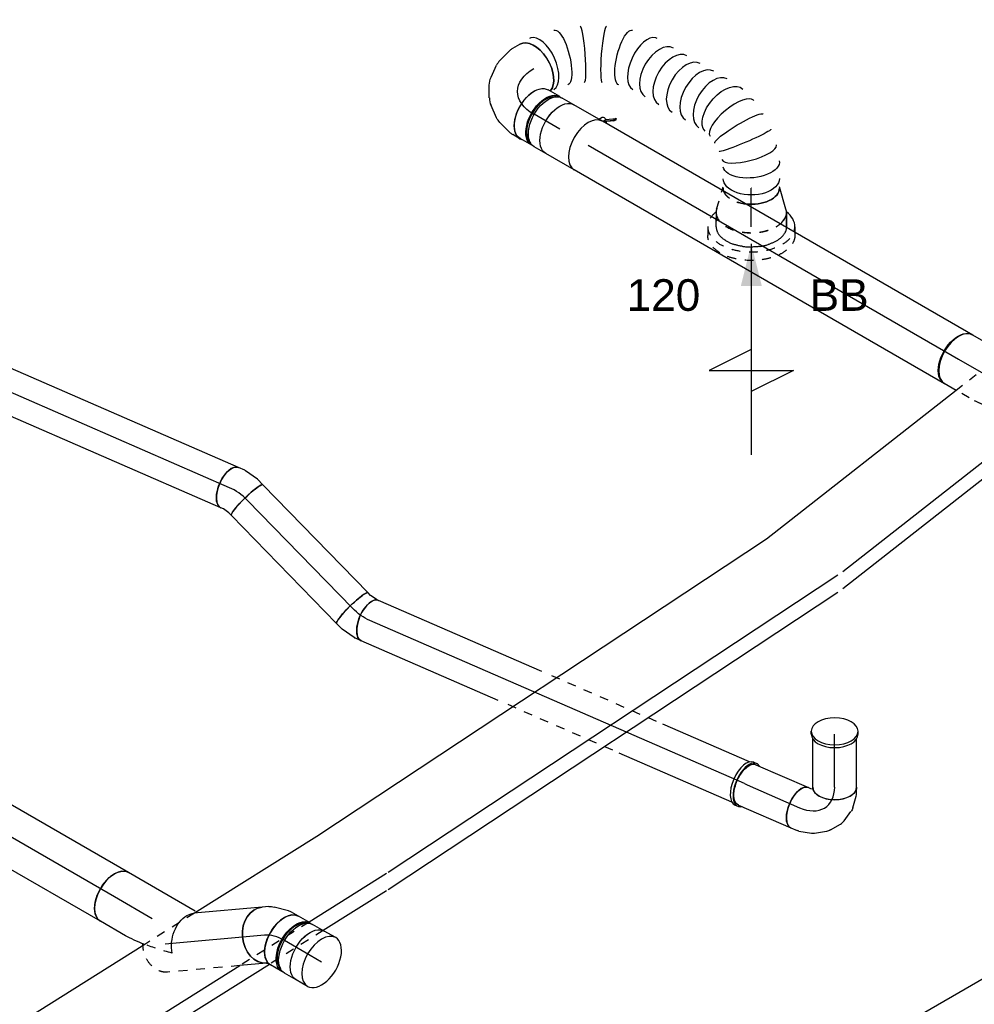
# Model space of a CAD drawing. Extents: x -257677 to 221252, y -185516 to 120782.
# Tile 29 of 171: x -88295 to -85579, y -2069 to 732. Entities that reach past the tile are written whole.
import ezdxf
from ezdxf.enums import TextEntityAlignment as Align
from ezdxf.lldxf.tags import DXFTag

# ---------------------------------------------------------------- set-up
doc = ezdxf.new("R2010")
doc.units = 0
doc.header["$LTSCALE"] = 50
doc.linetypes.add('STREEPJES', pattern=[0.1, 0.05, -0.05])
doc.layers.get('0').update_dxf_attribs({"linetype": 'CONTINUOUS'})
for name, color, linetype in [('EL6131--', 2, 'CONTINUOUS'), ('EM6131--', 1, 'CONTINUOUS'), ('WL570---_RETOUR', 112, 'CONTINUOUS'), ('WL570---_RETOUR_HL', 8, 'CONTINUOUS'), ('WL570---_RETOUR_RST', 2, 'CONTINUOUS'), ('WL570---_RETOUR_RST_HL', 1, 'CONTINUOUS'), ('WL570---_TOEVOER', 3, 'CONTINUOUS'), ('WM570---_RETOUR_PR', 1, 'CONTINUOUS'), ('WM570---_RETOUR_RST_PR', 1, 'CONTINUOUS'), ('WM570---_TOEVOER_PR', 1, 'CONTINUOUS')]:
    doc.layers.add(name, color=color, linetype=linetype)
doc.styles.add('BURO-018', font='ARIAL.TTF', dxfattribs={"height": 63})
tags = doc.linetypes.add('CENTER2', pattern=[28.575, 19.05, -3.175, 3.175, -3.175]).pattern_tags.tags
tags[10:11] = [DXFTag(74, 4), DXFTag(75, 0), DXFTag(340, '0'), DXFTag(46, 1.0), DXFTag(50, 0.0), DXFTag(44, 0.0), DXFTag(45, 0.0)]
tags[8:9] = [DXFTag(74, 4), DXFTag(75, 0), DXFTag(340, '0'), DXFTag(46, 1.0), DXFTag(50, 0.0), DXFTag(44, 0.0), DXFTag(45, 0.0)]
tags[6:7] = [DXFTag(74, 4), DXFTag(75, 0), DXFTag(340, '0'), DXFTag(46, 1.0), DXFTag(50, 0.0), DXFTag(44, 0.0), DXFTag(45, 0.0)]
tags[4:5] = [DXFTag(74, 4), DXFTag(75, 0), DXFTag(340, '0'), DXFTag(46, 1.0), DXFTag(50, 0.0), DXFTag(44, 0.0), DXFTag(45, 0.0)]

# ---------------------------------------------------------------- blocks, each defined once
blk = doc.blocks.new('*U1745')
at = {"color": 0, "ltscale": 10}
for p, q in [((-4.4, 66.5, 4598.8), (4.4, 66.5, 4598.8)), ((-4.4, -66.5, 4598.8), (4.4, -66.5, 4598.8))]:
    blk.add_line(p, q, dxfattribs=at)
for centre, start_param, end_param in [((-4.4, 0, 4598.8), 3.141593, 6.283185), ((-4.4, 0, 4598.8), 3.141593, 6.283185), ((4.4, 0, 4598.8), 3.141593, 6.631792), ((4.4, 0, 4598.8), 3.141593, 6.631792), ((4.4, 0, 4598.8), 2.792986, 3.138451), ((4.4, 0, 4598.8), 2.792986, 3.138451)]:
    blk.add_ellipse(centre, major_axis=(0, -66.5), ratio=0.491713, start_param=start_param, end_param=end_param, dxfattribs=at)
at = {"layer": 'WL570---_RETOUR_HL', "linetype": 'CENTER2'}
blk.add_line((-4.4, 0, 4598.8), (4.4, 0, 4598.8), dxfattribs=at)
at = {"layer": 'WM570---_RETOUR_PR', "color": 1, "style": 'BURO-018'}
blk.add_attdef('POSNR', text='', height=90, dxfattribs=at).set_placement((0, 0), align=Align.MIDDLE)
blk = doc.blocks.new('*U1746')
at = {"color": 0, "ltscale": 10}
for p, q in [((24.1, 101.3, 4443), (16.5, 118.5, 4443)), ((30.2, 59.8, 4443), (26, 94.3, 4443)), ((-108.8, 62.5, 4443), (-102.4, 62.5, 4443)), ((-102.4, 62.5, 4443), (-96.2, 64.1, 4443)), ((-96.3, 64.6, 4443), (-98.1, 68.6, 4443)), ((22.1, 16.5, 4443), (29.6, 48.3, 4443)), ((-2.8, -22.4, 4443), (16.2, 3.7, 4443)), ((-84.2, -61.9, 4443), (-48.9, -52.8, 4443)), ((-40.7, -49.3, 4443), (-12.2, -31.2, 4443)), ((-108.8, -62.5, 4443), (-89.2, -62.5, 4443))]:
    blk.add_line(p, q, dxfattribs=at)
for centre, major_axis, ratio, start_param, end_param in [((-40.8, 93.6, 4443), (57.3, 25), 0.57735, 3.141593, 6.283185), ((-35.4, 81.3, 4443), (60.7, 16.6), 0.634207, 6.19163, 6.37474), ((-37.5, 36.1, 4443), (57.3, -26.3), 0.750943, 6.13317, 6.433201), ((-69.6, 6.4, 4443), (-24.9, 57.8), 0.671929, 3.035678, 3.247507)]:
    blk.add_ellipse(centre, major_axis=major_axis, ratio=ratio, start_param=start_param, end_param=end_param, dxfattribs=at)
at = {"color": 0, "ltscale": 10, "extrusion": (-2.21656e-17, 5.08937e-17, -1)}
for centre, major_axis, ratio, start_param, end_param in [((-108.8, 0, 4443), (0, -62.5), 0.491713, 0, 3.141593), ((-32.4, 57.5, 4443), (-62.9, 3.4), 0.716764, 3.013705, 3.26948), ((-50.2, 18.7, 4443), (43.1, -46), 0.735915, 6.143621, 6.422749), ((-94.5, 0, 4443), (7.9, -62.3), 0.56165, 6.212542, 6.353829)]:
    blk.add_ellipse(centre, major_axis=major_axis, ratio=ratio, start_param=start_param, end_param=end_param, dxfattribs=at)
at = {"layer": 'WL570---_RETOUR_HL', "linetype": 'CENTER2'}
blk.add_ellipse((-149.6, 93.6, 4443), major_axis=(-109.3, 60.7), ratio=0.651832, start_param=2.27626, end_param=3.847057, dxfattribs=at)
at = {"layer": 'WM570---_RETOUR_PR', "color": 1, "style": 'BURO-018'}
blk.add_attdef('POSNR', text='', height=90, dxfattribs=at).set_placement((0, 0), align=Align.MIDDLE)
blk = doc.blocks.new('*U1747')
at = {"color": 0, "ltscale": 10}
for p, q in [((0, 62.5, 4596.3), (162.7, 62.5, 4596.3)), ((0, -62.5, 4596.3), (162.7, -62.5, 4596.3))]:
    blk.add_line(p, q, dxfattribs=at)
at = {"color": 0, "ltscale": 10, "extrusion": (-9.58804e-17, 1.39884e-16, -1)}
blk.add_ellipse((0, 0, 4596.3), major_axis=(0, -62.5), ratio=0.491713, start_param=0, end_param=3.141593, dxfattribs=at)
at = {"color": 0, "ltscale": 10}
blk.add_ellipse((162.7, 0, 4596.3), major_axis=(0, -62.5), ratio=0.491713, start_param=3.141593, end_param=6.283185, dxfattribs=at)
at = {"layer": 'WL570---_RETOUR_HL', "linetype": 'CENTER2'}
blk.add_line((0, 0, 4596.3), (162.7, 0, 4596.3), dxfattribs=at)
at = {"layer": 'WM570---_RETOUR_PR', "color": 1, "style": 'BURO-018'}
blk.add_attdef('POSNR', text='', height=90, dxfattribs=at).set_placement((0, 0), align=Align.MIDDLE)
blk = doc.blocks.new('*U1748')
at = {"color": 0, "ltscale": 10}
for p, q in [((0, 62.5, 4370.8), (137.6, 62.5, 4370.8)), ((0, -62.5, 4370.8), (137.6, -62.5, 4370.8))]:
    blk.add_line(p, q, dxfattribs=at)
at = {"color": 0, "ltscale": 10, "extrusion": (5.55112e-17, 5.55112e-17, -1)}
blk.add_ellipse((0, 0, 4370.8), major_axis=(0, -62.5), ratio=0.57735, start_param=0, end_param=3.141593, dxfattribs=at)
at = {"layer": 'WL570---_RETOUR_HL', "linetype": 'CENTER2'}
blk.add_line((0, 0, 4370.8), (150.7, 0, 4370.8), dxfattribs=at)
at = {"layer": 'WM570---_RETOUR_PR', "color": 1, "style": 'BURO-018'}
blk.add_attdef('POSNR', text='', height=90, dxfattribs=at).set_placement((0, 0), align=Align.MIDDLE)
blk = doc.blocks.new('*U1749')
at = {"color": 0, "ltscale": 10}
for p, q in [((0, 66.5, 4264.2), (8.2, 66.5, 4264.2)), ((0, -66.5, 4264.2), (8.2, -66.5, 4264.2))]:
    blk.add_line(p, q, dxfattribs=at)
for centre, end_param in [((0, 0, 4264.2), 6.283185), ((0, 0, 4264.2), 6.283185), ((8.2, 0, 4264.2), 9.421636)]:
    blk.add_ellipse(centre, major_axis=(0, -66.5), ratio=0.57735, start_param=3.141593, end_param=end_param, dxfattribs=at)
at = {"layer": 'WM570---_RETOUR_PR', "color": 1, "style": 'BURO-018'}
blk.add_attdef('POSNR', text='', height=90, dxfattribs=at).set_placement((0, 0), align=Align.MIDDLE)
blk = doc.blocks.new('*U1750')
at = {"color": 0, "ltscale": 10}
for p, q in [((11.2, 62.5, 4601.3), (361.3, 62.5, 4601.3)), ((736.6, 62.5, 4601.3), (1162.2, 62.5, 4601.3)), ((11.2, -62.5, 4601.3), (280.2, -62.5, 4601.3)), ((655.5, -62.5, 4601.3), (1162.2, -62.5, 4601.3))]:
    blk.add_line(p, q, dxfattribs=at)
at = {"color": 8, "linetype": 'STREEPJES', "ltscale": 10}
for p, q in [((381.3, 62.5, 4601.3), (716.6, 62.5, 4601.3)), ((300.2, -62.5, 4601.3), (635.5, -62.5, 4601.3))]:
    blk.add_line(p, q, dxfattribs=at)
at = {"color": 0, "ltscale": 10, "extrusion": (-8.66963e-17, 2.27889e-17, -1)}
blk.add_ellipse((1162.2, 0, 4601.3), major_axis=(0, 62.5), ratio=0.491713, start_param=0, end_param=3.141593, dxfattribs=at)
at = {"layer": 'WL570---_RETOUR_HL', "linetype": 'CENTER2'}
blk.add_line((0, 0, 4601.3), (1162.2, 0, 4601.3), dxfattribs=at)
at = {"layer": 'WM570---_RETOUR_PR', "color": 1, "style": 'BURO-018'}
blk.add_attdef('POSNR', text='', height=90, dxfattribs=at).set_placement((0, 0), align=Align.MIDDLE)
blk = doc.blocks.new('*U1790')
at = {"color": 2, "ltscale": 10}
for p, q in [((-46.7, 80, 6942), (46.7, 80, 6942)), ((-74.4, -96.7, 6942), (-50.6, -80, 6942)), ((-48.4, -81.5, 6942), (-72.4, -98.4, 6942)), ((-48.4, -81.5, 6942), (-52.7, -89, 6942)), ((-50.2, -80, 6942), (-48.4, -81.5, 6942)), ((-47.9, -81.1, 6942), (-48.4, -81.5, 6942)), ((-46.7, -80, 6942), (-35.2, -80, 6942)), ((-35.2, -80, 6942), (-40.7, -89.6, 6942)), ((-35.2, -80, 6942), (46.7, -80, 6942)), ((-74.4, -96.7, 6942), (-78.8, -104.3, 6942)), ((-78.8, -104.3, 6942), (-76.8, -105.9, 6942)), ((-52.7, -89, 6942), (-76.8, -105.9, 6942)), ((-76.8, -105.9, 6942), (-72.4, -98.4, 6942)), ((-72.4, -98.4, 6942), (-74.4, -96.7, 6942))]:
    blk.add_line(p, q, dxfattribs=at)
blk.add_ellipse((-46.7, 0, 6942), major_axis=(0, 80), ratio=0.57735, start_param=3.141593, end_param=6.283185, dxfattribs=at)
at = {"color": 2, "ltscale": 10, "extrusion": (4.16334e-17, -7.21111e-17, -1)}
for centre, major_axis, start_param, end_param in [((46.7, 0, 6942), (0, 80), 0, 3.141593), ((-49, -84.9, 6942), (8.26, -4.77), 2.413666, 3.141593), ((-49, -84.9, 6942), (8.26, -4.77), 0, 1.692399)]:
    blk.add_ellipse(centre, major_axis=major_axis, ratio=0.57735, start_param=start_param, end_param=end_param, dxfattribs=at)
at = {"layer": 'WL570---_RETOUR', "color": 1, "style": 'BURO-018'}
blk.add_attdef('I', text='', height=90, dxfattribs=at).set_placement((0, 0), align=Align.MIDDLE)
at = {"layer": 'WM570---_RETOUR_PR', "color": 1, "style": 'BURO-018'}
blk.add_attdef('POSNR', text='', height=90, dxfattribs=at).set_placement((0, 0), align=Align.MIDDLE)
blk = doc.blocks.new('*U1791')
at = {"color": 0, "ltscale": 10}
for p, q in [((0, 80, 6048.5), (1216.8, 80, 6048.5)), ((0, -80, 6048.5), (1216.8, -80, 6048.5))]:
    blk.add_line(p, q, dxfattribs=at)
blk.add_ellipse((0, 0, 6048.5), major_axis=(0, 80), ratio=0.57735, start_param=3.141593, end_param=6.283185, dxfattribs=at)
at = {"layer": 'WL570---_RETOUR_HL', "linetype": 'CENTER2'}
blk.add_line((0, 0, 6048.5), (1216.8, 0, 6048.5), dxfattribs=at)
at = {"layer": 'WM570---_RETOUR_PR', "color": 1, "style": 'BURO-018'}
blk.add_attdef('POSNR', text='', height=90, dxfattribs=at).set_placement((0, 0), align=Align.MIDDLE)
blk = doc.blocks.new('*U1796')
at = {"color": 0, "ltscale": 10}
for p, q in [((15.9, 115.4, 5961.6), (46.9, 140.3, 5961.6)), ((-23.7, -121.7, 5961.6), (147.1, 15.6, 5961.6))]:
    blk.add_line(p, q, dxfattribs=at)
at = {"color": 8, "linetype": 'STREEPJES', "ltscale": 10}
blk.add_line((-17.6, 88.5, 5961.6), (15.9, 115.4, 5961.6), dxfattribs=at)
at = {"color": 0, "ltscale": 10, "extrusion": (1.1593e-17, -1.23584e-16, -1)}
for centre, major_axis, ratio, start_param, end_param in [((97, 78, 5961.6), (-50.1, 62.4), 0.57735, 0, 3.141593), ((-101.8, -81.8, 5961.6), (68.2, -45.4), 0.697902, 4.14425, 5.715047), ((-101.8, -81.8, 5961.6), (68.2, -45.4), 0.697902, 5.715047, 6.065926)]:
    blk.add_ellipse(centre, major_axis=major_axis, ratio=ratio, start_param=start_param, end_param=end_param, dxfattribs=at)
at = {"color": 8, "linetype": 'STREEPJES', "ltscale": 10, "extrusion": (1.1593e-17, -1.23584e-16, -1)}
blk.add_ellipse((-101.8, -81.8, 5961.6), major_axis=(123.9, 186.1), ratio=0.201906, start_param=4.929648, end_param=5.715047, dxfattribs=at)
at = {"layer": 'WL570---_RETOUR_HL', "linetype": 'CENTER2'}
blk.add_line((0, 0, 5961.6), (97, 78, 5961.6), dxfattribs=at)
at = {"layer": 'WM570---_RETOUR_PR', "color": 1, "style": 'BURO-018'}
blk.add_attdef('POSNR', text='', height=90, dxfattribs=at).set_placement((0, 0), align=Align.MIDDLE)
blk = doc.blocks.new('*U1803')
at = {"color": 0, "ltscale": 10}
for p, q in [((0, 80, 3295), (37.7, 80, 3295)), ((0, -80, 3295), (37.7, -80, 3295))]:
    blk.add_line(p, q, dxfattribs=at)
for start_param, end_param in [(0, 3.141593), (3.141593, 6.283185)]:
    blk.add_ellipse((0, 0, 3295), major_axis=(0, 80), ratio=0.57735, start_param=start_param, end_param=end_param, dxfattribs=at)
at = {"color": 0, "ltscale": 10, "extrusion": (1.38778e-17, 8.01234e-18, -1)}
blk.add_ellipse((37.7, 0, 3295), major_axis=(0, 80), ratio=0.57735, start_param=0, end_param=3.141593, dxfattribs=at)
at = {"layer": 'WL570---_RETOUR_HL', "linetype": 'CENTER2'}
blk.add_line((0, 0, 3295), (37.7, 0, 3295), dxfattribs=at)
at = {"layer": 'WM570---_RETOUR_PR', "color": 1, "style": 'BURO-018'}
blk.add_attdef('POSNR', text='', height=90, dxfattribs=at).set_placement((0, 0), align=Align.MIDDLE)
blk = doc.blocks.new('*U1804')
at = {"color": 0, "ltscale": 10}
for p, q in [((-42.2, 80, 3351.5), (-4.1, 80, 3351.5)), ((4.1, 80, 3351.5), (42.2, 80, 3351.5)), ((-42.2, -80, 3351.5), (-4.1, -80, 3351.5)), ((4.1, -80, 3351.5), (42.2, -80, 3351.5))]:
    blk.add_line(p, q, dxfattribs=at)
at = {"color": 0, "ltscale": 10, "extrusion": (-1.38778e-17, -8.01234e-18, -1)}
for centre, major_axis, start_param, end_param in [((-42.2, 0, 3351.5), (0, 80), 0, 3.141593), ((-4.1, 0, 3351.5), (0, 80), 0, 3.141593), ((4.1, 0, 3351.5), (0, 80), 0, 3.230096), ((4.1, 0, 3351.5), (0, 80), 6.194681, 6.280044), ((4.1, 0, 3351.5), (0, 76), 0.198548, 2.943045), ((42.2, 0, 3351.5), (0, 80), 0, 3.141593)]:
    blk.add_ellipse(centre, major_axis=major_axis, ratio=0.57735, start_param=start_param, end_param=end_param, dxfattribs=at)
at = {"layer": 'WL570---_RETOUR_HL', "linetype": 'CENTER2'}
blk.add_line((-42.2, 0, 3351.5), (42.2, 0, 3351.5), dxfattribs=at)
at = {"layer": 'WM570---_RETOUR_PR', "color": 1, "style": 'BURO-018'}
blk.add_attdef('POSNR', text='', height=90, dxfattribs=at).set_placement((0, 0), align=Align.MIDDLE)
blk = doc.blocks.new('*U1805')
at = {"color": 0, "ltscale": 10}
for p, q in [((-58.7, 76, 3406.1), (-66.9, 76, 3406.1)), ((-35, 80, 3406.1), (-28.3, 80, 3406.1)), ((-28.3, 80, 3406.1), (-24.5, 81, 3406.1)), ((-24.5, 81, 3406.1), (-23.4, 81.3, 3406.1)), ((52, -61.2, 3406.1), (67.6, -50.3, 3406.1)), ((-58.7, -76, 3406.1), (-66.9, -76, 3406.1)), ((-35, -80, 3406.1), (-11.7, -80, 3406.1)), ((-3, -78.8, 3406.1), (37.6, -68, 3406.1))]:
    blk.add_line(p, q, dxfattribs=at)
at = {"color": 0, "ltscale": 10, "extrusion": (2.03185e-17, 7.58296e-17, -1)}
for centre, major_axis, ratio, start_param, end_param in [((21.6, 15.2, 3406.1), (-46, 65.4), 0.788675, 0.020064, 3.141593), ((11, 7.7, 3406.1), (34.1, -73), 0.750739, 6.150885, 6.415485)]:
    blk.add_ellipse(centre, major_axis=major_axis, ratio=ratio, start_param=start_param, end_param=end_param, dxfattribs=at)
at = {"color": 0, "ltscale": 10}
for centre, major_axis, ratio, start_param, end_param in [((-73.2, 0, 3406.1), (0, 76), 0.57735, 3.34014, 6.084638), ((-35, 0, 3406.1), (0, 80), 0.57735, 3.141593, 6.283185), ((-17.8, 0, 3406.1), (10.5, -79.7), 0.646887, 6.198226, 6.368145)]:
    blk.add_ellipse(centre, major_axis=major_axis, ratio=ratio, start_param=start_param, end_param=end_param, dxfattribs=at)
at = {"layer": 'WL570---_RETOUR_HL', "linetype": 'CENTER2'}
blk.add_ellipse((-100.4, 113.2, 3406.1), major_axis=(138.7, -80.1), ratio=0.57735, start_param=5.497787, end_param=6.021386, dxfattribs=at)
at = {"layer": 'WM570---_RETOUR_PR', "color": 1, "style": 'BURO-018'}
blk.add_attdef('POSNR', text='', height=90, dxfattribs=at).set_placement((0, 0), align=Align.MIDDLE)
blk = doc.blocks.new('*U1806')
at = {"color": 0, "ltscale": 10}
for p, q in [((1.2, 80, 3439.9), (77.6, 80, 3439.9)), ((0, -80, 3439.9), (194.7, -80, 3439.9))]:
    blk.add_line(p, q, dxfattribs=at)
at = {"color": 8, "linetype": 'STREEPJES', "ltscale": 10}
blk.add_line((77.6, 80, 3439.9), (284.4, 80, 3439.9), dxfattribs=at)
at = {"color": 0, "ltscale": 10}
blk.add_ellipse((0, 0, 3439.9), major_axis=(0, 80), ratio=0.788675, start_param=3.141593, end_param=6.263121, dxfattribs=at)
at = {"color": 8, "linetype": 'STREEPJES', "ltscale": 10, "extrusion": (7.1583e-17, 2.14725e-17, -1)}
blk.add_ellipse((284.4, 0, 3439.9), major_axis=(0, 80), ratio=0.788675, start_param=0, end_param=1.587528, dxfattribs=at)
at = {"color": 0, "ltscale": 10, "extrusion": (7.1583e-17, 2.14725e-17, -1)}
blk.add_ellipse((284.4, 0, 3439.9), major_axis=(0, 80), ratio=0.788675, start_param=1.587528, end_param=1.654824, dxfattribs=at)
at = {"layer": 'WL570---_RETOUR_HL', "linetype": 'CENTER2'}
blk.add_line((0, 0, 3439.9), (284.4, 0, 3439.9), dxfattribs=at)
at = {"layer": 'WM570---_RETOUR_PR', "color": 1, "style": 'BURO-018'}
blk.add_attdef('POSNR', text='', height=90, dxfattribs=at).set_placement((0, 0), align=Align.MIDDLE)
blk = doc.blocks.new('*U1817')
at = {"color": 0, "ltscale": 10}
for p, q in [((174, 38.6, 7219), (173.9, 38.6, 7219)), ((239.2, 0.9, 7219), (239.1, 1, 7219)), ((496.2, -392.2, 7219), (495.9, -390.6, 7219)), ((488.5, -534.3, 7219), (488.8, -533.3, 7219))]:
    blk.add_line(p, q, dxfattribs=at)
for centre, major_axis, ratio, start_param, end_param in [((0, 0, 7219), (0, 80), 0.57735, 3.316105, 6.283185), ((25.7, 0, 7219), (8.1, 79.9), 0.497511, 3.191932, 6.232846), ((25.7, 0, 7219), (8.1, 79.9), 0.497511, 6.232846, 6.333525), ((139.3, -33.8, 7219), (-34.7, -72.4), 0.106869, 0.008213, 3.133375), ((193.8, -65.2, 7219), (45.3, 66.2), 0.106869, 0.008217, 3.133375), ((279.9, -146.7, 7219), (65.1, 47), 0.497511, 0.050339, 3.091253), ((279.9, -146.7, 7219), (65.1, 47), 0.497511, 6.232846, 6.333525), ((303.7, -188.1, 7219), (-69.3, -40), 0.57735, 3.141593, 6.283185), ((325.8, -226.2, 7219), (-69.3, -40), 0.57735, 3.141593, 6.283185), ((347.8, -264.4, 7219), (-69.3, -40), 0.57735, 3.141593, 6.283185), ((369.8, -302.6, 7219), (-69.3, -40), 0.57735, 3.141593, 6.283185), ((391.9, -340.7, 7219), (-69.3, -40), 0.57735, 3.141593, 6.283185), ((417, -404.7, 7219), (79.1, 13.3), 0.359259, 0.028432, 3.11316), ((411.3, -512.7, 7219), (77.4, -21.1), 0.294545, 3.163819, 6.260959)]:
    blk.add_ellipse(centre, major_axis=major_axis, ratio=ratio, start_param=start_param, end_param=end_param, dxfattribs=at)
at = {"color": 0, "ltscale": 10, "extrusion": (-3.41963e-17, 8.3842e-17, -1)}
for centre, major_axis, ratio, start_param, end_param in [((82, -11.5, 7219), (22.6, 77), 0.313149, 6.256783, 9.398376), ((241.7, -103.8, 7219), (-55.4, -58.1), 0.313149, 0.026402, 3.167995), ((409, -372.8, 7219), (75.6, 27.1), 0.547056, 3.195479, 6.337071), ((420.1, -440.2, 7219), (80.2, 1.4), 0.146339, 3.151895, 6.293488), ((418.2, -477.1, 7219), (-79.6, 9.8), 0.076776, 3.136272, 6.277865), ((399.9, -544.6, 7219), (72.9, -33.7), 0.491749, 6.238444, 9.380037), ((379, -580.8, 7219), (69.3, -40), 0.57735, 0, 3.141593), ((365.6, -604, 7219), (69.3, -40), 0.57735, 2.943163, 3.141593), ((365.6, -604, 7219), (69.3, -40), 0.57735, 0, 1.769226)]:
    blk.add_ellipse(centre, major_axis=major_axis, ratio=ratio, start_param=start_param, end_param=end_param, dxfattribs=at)
at = {"color": 8, "linetype": 'STREEPJES', "ltscale": 10, "extrusion": (-3.41963e-17, 8.3842e-17, -1)}
blk.add_ellipse((365.6, -604, 7219), major_axis=(69.3, -40), ratio=0.57735, start_param=1.769226, end_param=2.943163, dxfattribs=at)
at = {"layer": 'WM570---_RETOUR_PR', "color": 1, "style": 'BURO-018'}
blk.add_attdef('POSNR', text='', height=90, dxfattribs=at).set_placement((0, 0), align=Align.MIDDLE)
blk = doc.blocks.new('*U1818')
at = {"color": 0, "ltscale": 10}
for p, q in [((-156, 76, 7126.6), (-164.2, 76, 7126.6)), ((-130.6, 80, 7126.6), (-107.4, 80, 7126.6)), ((-98.6, 78.8, 7126.6), (-58.1, 68, 7126.6)), ((-43.6, 61.2, 7126.6), (-12.5, 39.3, 7126.6)), ((2.8, 22.7, 7126.6), (21, -8.9, 7126.6)), ((27.8, -30.5, 7126.6), (31.2, -68.4, 7126.6)), ((-153.6, -76, 7126.6), (-161.8, -76, 7126.6)), ((29.8, -84.3, 7126.6), (19, -124.8, 7126.6)), ((15.6, -133, 7126.6), (4, -153.1, 7126.6))]:
    blk.add_line(p, q, dxfattribs=at)
for centre, major_axis, ratio, start_param, end_param in [((-168.8, 0, 7126.6), (0, 76), 0.57735, 3.52312, 6.149888), ((-130.6, 0, 7126.6), (0, 80), 0.57735, 0, 0.131412), ((-130.6, 0, 7126.6), (0, 80), 0.57735, 3.874096, 6.283185), ((-113.4, 0, 7126.6), (10.5, 79.7), 0.646887, 6.198226, 6.368145), ((-63.5, -22.6, 7126.6), (59.5, 54.4), 0.803023, 6.107746, 6.458625), ((-49, -69.5, 7126.6), (-80.2, 6.9), 0.750739, 3.009293, 3.273893)]:
    blk.add_ellipse(centre, major_axis=major_axis, ratio=ratio, start_param=start_param, end_param=end_param, dxfattribs=at)
at = {"color": 0, "ltscale": 10, "extrusion": (1.38778e-17, 8.01234e-18, -1)}
for centre, major_axis, ratio, start_param, end_param in [((-84.7, -7.7, 7126.6), (-34.1, -73), 0.750739, 3.009293, 3.273893), ((-51.3, -43.7, 7126.6), (76.9, 24.3), 0.803023, 6.107746, 6.458625), ((-65.3, -113.1, 7126.6), (69.3, -40), 0.57735, 0, 2.96708), ((-56.7, -98.2, 7126.6), (74.3, -30.8), 0.646887, 6.198226, 6.368145)]:
    blk.add_ellipse(centre, major_axis=major_axis, ratio=ratio, start_param=start_param, end_param=end_param, dxfattribs=at)
at = {"layer": 'WL570---_RETOUR_HL', "linetype": 'CENTER2', "extrusion": (1.38778e-17, 8.01234e-18, -1)}
blk.add_ellipse((-196, -113.1, 7126.6), major_axis=(-138.6, -80), ratio=0.57735, start_param=2.356194, end_param=3.926991, dxfattribs=at)
at = {"layer": 'WM570---_RETOUR_PR', "color": 1, "style": 'BURO-018'}
blk.add_attdef('POSNR', text='', height=90, dxfattribs=at).set_placement((0, 0), align=Align.MIDDLE)
blk = doc.blocks.new('*U1819')
at = {"color": 8, "linetype": 'STREEPJES', "ltscale": 10}
for p, q in [((-40.4, 100, 7143.2), (0, 100, 7143.2)), ((9.6, 98.6, 7143.2), (63.1, 83, 7143.2))]:
    blk.add_line(p, q, dxfattribs=at)
at = {"color": 0, "ltscale": 10}
for p, q in [((63.1, 83, 7143.2), (73.4, 80, 7143.2)), ((9.6, -98.6, 7143.2), (73.4, -80, 7143.2)), ((-42.5, -99.9, 7143.2), (-40.4, -100, 7143.2)), ((-40.4, -100, 7143.2), (0, -100, 7143.2))]:
    blk.add_line(p, q, dxfattribs=at)
at = {"color": 8, "linetype": 'STREEPJES', "ltscale": 10}
for centre, major_axis, start_param, end_param in [((-40.4, 0, 7143.2), (0, -100), 3.141593, 6.24678), ((0, 0, 7143.2), (0, -100), 3.138057, 5.684776), ((0, 0, 7143.2), (0, -100), 3.138057, 5.684776), ((0, 0, 7143.2), (0, -100), 3.138057, 5.684776), ((69.6, 0, 7143.2), (0, -80), 3.340022, 4.513959), ((69.6, 0, 7143.2), (0, -80), 3.340022, 4.513959)]:
    blk.add_ellipse(centre, major_axis=major_axis, ratio=0.57735, start_param=start_param, end_param=end_param, dxfattribs=at)
at = {"color": 0, "ltscale": 10}
for centre, major_axis, start_param, end_param in [((69.6, 0, 7143.2), (0, -80), 3.141593, 3.340022), ((69.6, 0, 7143.2), (0, -80), 3.141593, 3.340022), ((69.6, 0, 7143.2), (0, -80), 4.513959, 6.283185), ((69.6, 0, 7143.2), (0, -80), 4.513959, 6.283185), ((0, 0, 7143.2), (0, -100), 5.684776, 6.286721), ((0, 0, 7143.2), (0, -100), 5.684776, 6.286721), ((0, 0, 7143.2), (0, -100), 5.684776, 6.286721)]:
    blk.add_ellipse(centre, major_axis=major_axis, ratio=0.57735, start_param=start_param, end_param=end_param, dxfattribs=at)
at = {"layer": 'WL570---_RETOUR_RST_HL', "linetype": 'CENTER2'}
for p, q in [((-40.4, 0, 7143.2), (0, 0, 7143.2)), ((0, 0, 7143.2), (69.6, 0, 7143.2))]:
    blk.add_line(p, q, dxfattribs=at)
blk.add_circle((69.6, 0, 7143.2), 0.075, dxfattribs=at)
at = {"layer": 'WM570---_RETOUR_RST_PR', "color": 1, "style": 'BURO-018'}
blk.add_attdef('POSNR', text='', height=90, dxfattribs=at).set_placement((0, 0), align=Align.MIDDLE)
blk = doc.blocks.new('*U1826')
at = {"ltscale": 10}
blk.add_hatch(color=0, dxfattribs=at).paths.add_polyline_path([(49, 0), (169, 30), (169, -30)])
at = {"color": 0, "ltscale": 10}
for p, q in [((0, 124, 7171.8), (16, 124, 7171.8)), ((409, -120, 7171.8), (409, 120, 7171.8)), ((409, 120, 7171.8), (469, 0, 7171.8)), ((-40.8, 100, 7171.8), (0, 100, 7171.8)), ((0, 100, 7171.8), (2.1, 99.9, 7171.8)), ((49, 0, 7171.8), (649, 0, 7171.8)), ((349, 0, 7171.8), (409, -120, 7171.8))]:
    blk.add_line(p, q, dxfattribs=at)
at = {"color": 8, "linetype": 'STREEPJES', "ltscale": 10}
for p, q in [((16, 124, 7171.8), (24.5, 124, 7171.8)), ((-40.8, -100, 7171.8), (0, -100, 7171.8)), ((0, -124, 7171.8), (24.5, -124, 7171.8))]:
    blk.add_line(p, q, dxfattribs=at)
at = {"color": 0, "ltscale": 10}
for centre, major_axis, start_param, end_param in [((0, 0, 7171.8), (0, 124), 0, 0.633152), ((0, 0, 7171.8), (0, 124), 6.079091, 6.283185), ((-40.8, 0, 7171.8), (0, 100), 0, 0.215214), ((-40.8, 0, 7171.8), (0, 100), 5.67969, 6.283185)]:
    blk.add_ellipse(centre, major_axis=major_axis, ratio=0.57735, start_param=start_param, end_param=end_param, dxfattribs=at)
at = {"color": 8, "linetype": 'STREEPJES', "ltscale": 10}
for centre, major_axis, start_param, end_param in [((0, 0, 7171.8), (0, 124), 3.141593, 6.079091), ((-40.8, 0, 7171.8), (0, 100), 3.141593, 5.67969), ((-40.8, 0, 7171.8), (0, 100), 2.926378, 3.141593), ((0, 0, 7171.8), (0, 124), 2.508441, 3.141593)]:
    blk.add_ellipse(centre, major_axis=major_axis, ratio=0.57735, start_param=start_param, end_param=end_param, dxfattribs=at)
at = {"color": 8, "linetype": 'STREEPJES', "ltscale": 10, "extrusion": (0, 0, -1)}
for centre, major_axis, start_param in [((24.5, 0, 7171.8), (0, 124), 0), ((0, 0, 7171.8), (0, 100), 0.036406)]:
    blk.add_ellipse(centre, major_axis=major_axis, ratio=0.57735, start_param=start_param, end_param=3.141593, dxfattribs=at)
at = {"layer": 'WL570---_RETOUR_RST', "color": 1, "style": 'BURO-018'}
for tag in ['MC', 'Q']:
    blk.add_attdef(tag, text='', height=90, dxfattribs=at).set_placement((0, 0), align=Align.MIDDLE)
at = {"layer": 'WM570---_RETOUR_RST_PR', "color": 1, "style": 'BURO-018'}
blk.add_attdef('POSNR', text='', height=90, dxfattribs=at).set_placement((0, 0), align=Align.MIDDLE)
blk = doc.blocks.new('*U1828')
at = {"color": 0, "ltscale": 10}
for p, q in [((-17.6, 88.5, 3797.9), (46.9, 140.3, 3797.9)), ((-23.7, -121.7, 3797.9), (147.1, 15.6, 3797.9))]:
    blk.add_line(p, q, dxfattribs=at)
at = {"color": 0, "ltscale": 10, "extrusion": (1.1593e-17, -1.23584e-16, -1)}
for centre, major_axis, ratio, start_param, end_param in [((97, 78, 3797.9), (-50.1, 62.4), 0.57735, 0, 3.141593), ((-101.8, -81.8, 3797.9), (123.9, 186.1), 0.201906, 5.33227, 5.715047), ((-101.8, -81.8, 3797.9), (68.2, -45.4), 0.697902, 4.14425, 5.715047), ((-101.8, -81.8, 3797.9), (68.2, -45.4), 0.697902, 5.715047, 6.065926)]:
    blk.add_ellipse(centre, major_axis=major_axis, ratio=ratio, start_param=start_param, end_param=end_param, dxfattribs=at)
at = {"color": 8, "linetype": 'STREEPJES', "ltscale": 10, "extrusion": (1.1593e-17, -1.23584e-16, -1)}
blk.add_ellipse((-101.8, -81.8, 3797.9), major_axis=(123.9, 186.1), ratio=0.201906, start_param=4.929648, end_param=5.33227, dxfattribs=at)
at = {"layer": 'WL570---_RETOUR_HL', "linetype": 'CENTER2'}
blk.add_line((0, 0, 3797.9), (97, 78, 3797.9), dxfattribs=at)
at = {"layer": 'WM570---_RETOUR_PR', "color": 1, "style": 'BURO-018'}
blk.add_attdef('POSNR', text='', height=90, dxfattribs=at).set_placement((0, 0), align=Align.MIDDLE)
blk = doc.blocks.new('*U1829')
at = {"color": 0, "ltscale": 10}
for p, q in [((0, 80, 3885.9), (1491.5, 80, 3885.9)), ((0, -80, 3885.9), (1491.5, -80, 3885.9))]:
    blk.add_line(p, q, dxfattribs=at)
blk.add_ellipse((0, 0, 3885.9), major_axis=(0, 80), ratio=0.57735, start_param=3.141593, end_param=6.283185, dxfattribs=at)
at = {"color": 0, "ltscale": 10, "extrusion": (-1.38778e-17, -8.01234e-18, -1)}
blk.add_ellipse((1491.5, 0, 3885.9), major_axis=(0, 80), ratio=0.57735, start_param=0, end_param=3.141593, dxfattribs=at)
at = {"layer": 'WL570---_RETOUR_HL', "linetype": 'CENTER2'}
blk.add_line((0, 0, 3885.9), (1491.5, 0, 3885.9), dxfattribs=at)
at = {"layer": 'WM570---_RETOUR_PR', "color": 1, "style": 'BURO-018'}
blk.add_attdef('POSNR', text='', height=90, dxfattribs=at).set_placement((0, 0), align=Align.MIDDLE)
blk = doc.blocks.new('*U1847')
at = {"color": 0, "ltscale": 10}
for p, q in [((-42.2, 80, 7004.9), (-4.1, 80, 7004.9)), ((4.1, 80, 7004.9), (42.2, 80, 7004.9)), ((-42.2, -80, 7004.9), (-4.1, -80, 7004.9)), ((4.1, -80, 7004.9), (42.2, -80, 7004.9))]:
    blk.add_line(p, q, dxfattribs=at)
at = {"color": 0, "ltscale": 10, "extrusion": (-1.38778e-17, -8.01234e-18, -1)}
for centre, major_axis, start_param, end_param in [((-42.2, 0, 7004.9), (0, 80), 0, 3.141593), ((-4.1, 0, 7004.9), (0, 80), 0, 3.141593), ((4.1, 0, 7004.9), (0, 80), 0, 3.230096), ((4.1, 0, 7004.9), (0, 80), 6.194681, 6.280044), ((4.1, 0, 7004.9), (0, 76), 0.198548, 2.943045), ((42.2, 0, 7004.9), (0, 80), 0, 3.141593)]:
    blk.add_ellipse(centre, major_axis=major_axis, ratio=0.57735, start_param=start_param, end_param=end_param, dxfattribs=at)
at = {"layer": 'WL570---_RETOUR_HL', "linetype": 'CENTER2'}
blk.add_line((-42.2, 0, 7004.9), (42.2, 0, 7004.9), dxfattribs=at)
at = {"layer": 'WM570---_RETOUR_PR', "color": 1, "style": 'BURO-018'}
blk.add_attdef('POSNR', text='', height=90, dxfattribs=at).set_placement((0, 0), align=Align.MIDDLE)
blk = doc.blocks.new('*U1896')
at = {"color": 0, "ltscale": 10}
blk.add_line((0, 125, 855.7), (5103.4, 125, 855.7), dxfattribs=at)
at = {"layer": 'WM570---_TOEVOER_PR', "color": 1, "style": 'BURO-018'}
blk.add_attdef('POSNR', text='', height=90, dxfattribs=at).set_placement((0, 0), align=Align.MIDDLE)
blk = doc.blocks.new('*U2034')
at = {"color": 0, "ltscale": 10}
for p, q in [((0, 62.5, 5359.1), (934.8, 62.5, 5359.1)), ((1049.2, 62.5, 5359.1), (1068, 62.5, 5359.1)), ((0, -62.5, 5359.1), (1068, -62.5, 5359.1))]:
    blk.add_line(p, q, dxfattribs=at)
at = {"color": 8, "linetype": 'STREEPJES', "ltscale": 10}
blk.add_line((1046.3, 62.5, 5359.1), (1049.2, 62.5, 5359.1), dxfattribs=at)
at = {"color": 0, "ltscale": 10}
blk.add_ellipse((0, 0, 5359.1), major_axis=(0, 62.5), ratio=0.491713, start_param=3.141593, end_param=6.283185, dxfattribs=at)
at = {"color": 0, "ltscale": 10, "extrusion": (-1.46918e-17, -6.39866e-18, -1)}
blk.add_ellipse((1068, 0, 5359.1), major_axis=(0, 62.5), ratio=0.491713, start_param=0, end_param=3.141593, dxfattribs=at)
at = {"layer": 'WL570---_RETOUR_HL', "linetype": 'CENTER2'}
blk.add_line((0, 0, 5359.1), (1068, 0, 5359.1), dxfattribs=at)
at = {"layer": 'WM570---_RETOUR_PR', "color": 1, "style": 'BURO-018'}
blk.add_attdef('POSNR', text='', height=90, dxfattribs=at).set_placement((0, 0), align=Align.MIDDLE)
blk = doc.blocks.new('*U2036')
at = {"color": 0, "ltscale": 10}
for p, q in [((-33.2, 62.5, 5342.6), (-22.6, 62.5, 5342.6)), ((-22.6, 62.5, 5342.6), (-3.9, 65.9, 5342.6)), ((-3.9, 65.9, 5342.6), (3.4, 68.9, 5342.6)), ((-10.9, -62.4, 5342.6), (30.3, -54.9, 5342.6)), ((32.4, -54.3, 5342.6), (50.6, -46.8, 5342.6)), ((-33.2, -62.5, 5342.6), (-11.5, -62.5, 5342.6)), ((-11.5, -62.5, 5342.6), (-10.9, -62.4, 5342.6))]:
    blk.add_line(p, q, dxfattribs=at)
blk.add_ellipse((-33.2, 0, 5342.6), major_axis=(0, 62.5), ratio=0.137161, start_param=3.141593, end_param=6.283185, dxfattribs=at)
at = {"color": 0, "ltscale": 10, "extrusion": (0, 0, -1)}
for centre, major_axis, ratio, start_param, end_param in [((27, 11, 5342.6), (-23.6, 57.9), 0.491713, 0, 3.141593), ((13.7, 5.6, 5342.6), (17.6, -60.3), 0.412042, 6.240543, 6.325827)]:
    blk.add_ellipse(centre, major_axis=major_axis, ratio=ratio, start_param=start_param, end_param=end_param, dxfattribs=at)
at = {"layer": 'WL570---_RETOUR_HL', "linetype": 'CENTER2'}
blk.add_ellipse((-46.1, 82.3, 5342.6), major_axis=(124.1, -14.9), ratio=0.651832, start_param=4.894254, end_param=5.417853, dxfattribs=at)
at = {"layer": 'WM570---_RETOUR_PR', "color": 1, "style": 'BURO-018'}
blk.add_attdef('POSNR', text='', height=90, dxfattribs=at).set_placement((0, 0), align=Align.MIDDLE)
blk = doc.blocks.new('*U2037')
at = {"color": 0, "ltscale": 10}
for p, q in [((0, 62.5, 5278.6), (428.9, 62.5, 5278.6)), ((0, -62.5, 5278.6), (428.9, -62.5, 5278.6))]:
    blk.add_line(p, q, dxfattribs=at)
blk.add_ellipse((0, 0, 5278.6), major_axis=(0, 62.5), ratio=0.137161, start_param=3.141593, end_param=6.283185, dxfattribs=at)
at = {"color": 0, "ltscale": 10, "extrusion": (-3.87451e-17, -3.97531e-17, -1)}
blk.add_ellipse((428.9, 0, 5278.6), major_axis=(0, 62.5), ratio=0.137161, start_param=0, end_param=3.141593, dxfattribs=at)
at = {"layer": 'WL570---_RETOUR_HL', "linetype": 'CENTER2'}
blk.add_line((0, 0, 5278.6), (428.9, 0, 5278.6), dxfattribs=at)
at = {"layer": 'WM570---_RETOUR_PR', "color": 1, "style": 'BURO-018'}
blk.add_attdef('POSNR', text='', height=90, dxfattribs=at).set_placement((0, 0), align=Align.MIDDLE)
blk = doc.blocks.new('*U2038')
at = {"color": 0, "ltscale": 10}
for p, q in [((-29.2, 62.5, 5274), (-9.5, 62.5, 5274)), ((-7.3, 62.3, 5274), (33.7, 53.7, 5274)), ((33.7, 53.7, 5274), (34.3, 53.5, 5274)), ((34.3, 53.5, 5274), (54.3, 45.3, 5274)), ((-29.2, -62.5, 5274), (-21.3, -62.5, 5274)), ((-21.3, -62.5, 5274), (-2.7, -66.4, 5274)), ((-2.7, -66.4, 5274), (7.1, -70.4, 5274))]:
    blk.add_line(p, q, dxfattribs=at)
for centre, major_axis, ratio, start_param, end_param in [((-29.2, 0, 5274), (0, 62.5), 0.491713, 3.141593, 6.283185), ((-14.8, 0, 5274), (-6.5, -62.4), 0.412042, 3.098951, 3.184235)]:
    blk.add_ellipse(centre, major_axis=major_axis, ratio=ratio, start_param=start_param, end_param=end_param, dxfattribs=at)
at = {"color": 0, "ltscale": 10, "extrusion": (-1.01787e-16, -4.43313e-17, -1)}
blk.add_ellipse((30.7, -12.5, 5274), major_axis=(23.6, 57.9), ratio=0.137161, start_param=0, end_param=3.141593, dxfattribs=at)
at = {"layer": 'WL570---_RETOUR_HL', "linetype": 'CENTER2', "extrusion": (-1.01787e-16, -4.43313e-17, -1)}
blk.add_ellipse((11.6, -93.6, 5274), major_axis=(109.3, -60.7), ratio=0.651832, start_param=4.006925, end_param=4.530524, dxfattribs=at)
at = {"layer": 'WM570---_RETOUR_PR', "color": 1, "style": 'BURO-018'}
blk.add_attdef('POSNR', text='', height=90, dxfattribs=at).set_placement((0, 0), align=Align.MIDDLE)
blk = doc.blocks.new('*U2184')
at = {"color": 0, "ltscale": 10}
for p, q in [((-43.1, 118.3, 4037.9), (169.8, 118.3, 4037.9)), ((350.8, 118.3, 4037.9), (989.9, 118.3, 4037.9)), ((1133.8, 118.3, 4037.9), (2115.6, 118.3, 4037.9)), ((-69.1, 76.8, 4037.9), (191.7, 76.8, 4037.9)), ((424, 76.8, 4037.9), (2089.6, 76.8, 4037.9)), ((43.1, -118.3, 4037.9), (454.2, -118.3, 4037.9)), ((621.2, -118.3, 4037.9), (2201.8, -118.3, 4037.9))]:
    blk.add_line(p, q, dxfattribs=at)
at = {"color": 0, "linetype": 'STREEPJES', "ltscale": 10}
for p, q in [((169.8, 118.3, 4037.9), (350.8, 118.3, 4037.9)), ((989.9, 118.3, 4037.9), (1133.8, 118.3, 4037.9)), ((191.7, 76.8, 4037.9), (424, 76.8, 4037.9)), ((454.2, -118.3, 4037.9), (621.2, -118.3, 4037.9))]:
    blk.add_line(p, q, dxfattribs=at)
at = {"layer": 'EM6131--', "color": 1, "style": 'BURO-018'}
blk.add_attdef('POSNR', text='', height=90, dxfattribs=at).set_placement((0, 0), align=Align.MIDDLE)
blk = doc.blocks.new('*U2198')
at = {"color": 0, "ltscale": 10}
for p, q in [((-43, 119.3, 5236.3), (1490.9, 119.3, 5236.3)), ((-70.1, 78.4, 5236.3), (1463.9, 78.4, 5236.3)), ((43, -119.3, 5236.3), (1577, -119.3, 5236.3))]:
    blk.add_line(p, q, dxfattribs=at)
at = {"layer": 'EM6131--', "color": 1, "style": 'BURO-018'}
blk.add_attdef('POSNR', text='', height=90, dxfattribs=at).set_placement((0, 0), align=Align.MIDDLE)
blk = doc.blocks.new('*U2199')
at = {"color": 0, "ltscale": 10}
for p, q in [((-41.9, 122.7, 7222.4), (1219.2, 122.7, 7222.4)), ((1501.2, 122.7, 7222.4), (2227.6, 122.7, 7222.4)), ((-72.1, 84.1, 7222.4), (1266.7, 84.1, 7222.4)), ((1560.7, 84.1, 7222.4), (2197.4, 84.1, 7222.4)), ((41.9, -122.7, 7222.4), (1452.8, -122.7, 7222.4)), ((1625.3, -122.7, 7222.4), (2311.4, -122.7, 7222.4))]:
    blk.add_line(p, q, dxfattribs=at)
at = {"color": 0, "linetype": 'STREEPJES', "ltscale": 10}
for p, q in [((1219.2, 122.7, 7222.4), (1501.2, 122.7, 7222.4)), ((1266.7, 84.1, 7222.4), (1560.7, 84.1, 7222.4)), ((1452.8, -122.7, 7222.4), (1625.3, -122.7, 7222.4))]:
    blk.add_line(p, q, dxfattribs=at)
at = {"layer": 'EM6131--', "color": 1, "style": 'BURO-018'}
blk.add_attdef('POSNR', text='', height=90, dxfattribs=at).set_placement((0, 0), align=Align.MIDDLE)

msp = doc.modelspace()

# ---------------------------------------------------------------- block references
at = {"layer": 'EL6131--'}
for name, p, rotation in [('*U2199', (-84275.25172, 583.33081, -7222.38444), 218.0742619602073), ('*U2198', (-86068.46412, -821.02199, -5236.32965), 213.4677325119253), ('*U2184', (-87350.41711, -1668.44971, -4037.88589), 212.1203458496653)]:
    msp.add_blockref(name, p, dxfattribs=dict(at, rotation=rotation))
at = {"layer": 'WL570---_RETOUR'}
for name, p, rotation in [('*U1817', (-86832.0472, 593.6433, -7218.95518), 29.99999999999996), ('*U1818', (-86945.18429, 528.32358, -7126.57913), 150), ('*U1847', (-86794.80001, 442.29565, -7004.91727), 150), ('*U1790', (-86717.76073, 397.817, -6942.01496), 150), ('*U1791', (-85623.49198, -233.95936, -6048.54827), 150), ('*U2034', (-87697.93356, -599.0054, -5359.09012), 156.4655487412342), ('*U1796', (-85517.0295, -295.4255, -5961.62202), 111.2060231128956), ('*U2036', (-87671.18958, -610.65314, -5342.61773), 134.2642661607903), ('*U2037', (-87348.66448, -941.56953, -5278.63213), 134.2642661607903), ('*U2038', (-87325.50352, -965.33309, -5274.03724), 156.4655487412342), ('*U1750', (-86233.19452, -1441.06372, -4601.25252), 156.4655487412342), ('*U1829', (-88025.59805, -1763.17568, -3885.9098), 150), ('*U1749', (-85976.21406, -1300.19845, -4264.22318), 90), ('*U1748', (-85976.21406, -1450.92372, -4370.80204), 90), ('*U1745', (-86229.20289, -1442.80219, -4598.79396), 336.4655487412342), ('*U1747', (-86225.21125, -1444.54066, -4596.33539), 336.4655487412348), ('*U1746', (-85976.21406, -1552.98579, -4442.97082), 336.4655487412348), ('*U1828', (-87917.82083, -1825.40089, -3797.91007), 111.2060231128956), ('*U1805', (-87572.1868, -1869.95482, -3406.10096), 150), ('*U1806', (-87598.45758, -1872.30123, -3439.93512), 185.1039093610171), ('*U1804', (-87505.2945, -1908.57511, -3351.48362), 150), ('*U1803', (-87436.06875, -1948.54262, -3294.96103), 150)]:
    msp.add_blockref(name, p, dxfattribs=dict(at, rotation=rotation))
at = {"layer": 'WL570---_RETOUR_RST', "rotation": 90}
msp.add_blockref('*U1819', (-86213.39731, 183.81992, -7143.23097), dxfattribs=at)
at = {"layer": 'WL570---_RETOUR_RST'}
ref = msp.add_blockref('*U1826', (-86213.39731, 143.40334, -7171.80981), dxfattribs=dict(at, rotation=270))
ref.add_attrib('Q', '120', dxfattribs={"color": 1, "height": 90, "style": 'BURO-018'}).set_placement((-86463.39731, -50.91518), align=Align.MIDDLE)
ref.add_attrib('MC', 'BB', dxfattribs={"color": 1, "height": 90, "style": 'BURO-018'}).set_placement((-85963.39731, -50.91518), align=Align.MIDDLE)
at = {"layer": 'WL570---_TOEVOER', "rotation": 29.99999999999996}
msp.add_blockref('*U1896', (-88179.15155, -3655.24294, -855.74502), dxfattribs=at)

doc.saveas('drawing.dxf')
